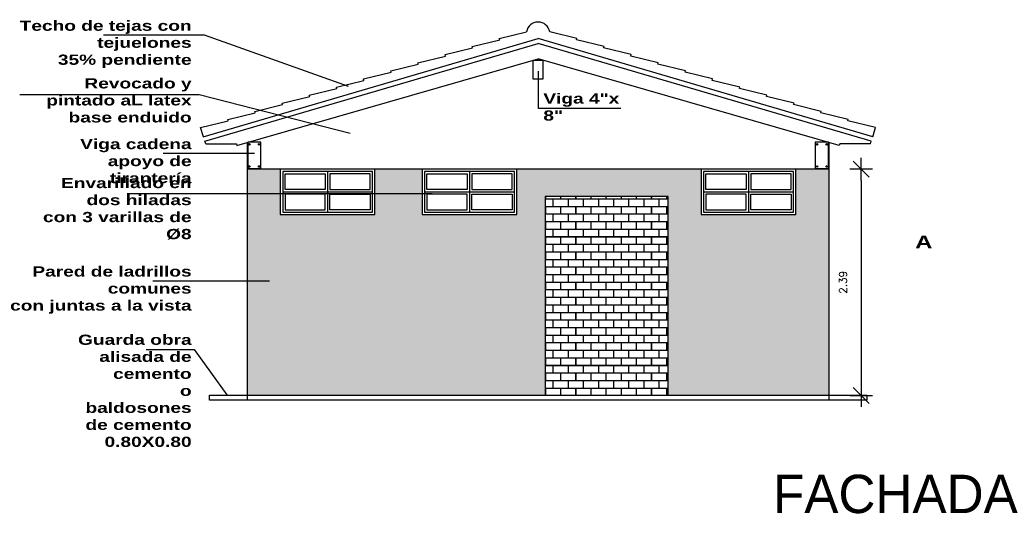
# Model space of a CAD drawing. Header units: millimetres. Extents: x 2197 to 2474, y 339 to 418.
# Tile 14 of 14: x 2463.65 to 2474.06, y 375.47 to 380.69. Entities that reach past the tile are written whole.
import ezdxf

# ---------------------------------------------------------------- set-up
doc = ezdxf.new("R2010")
doc.units = ezdxf.units.MM
for name, color, linetype in [('aberturas', 2, 'Continuous'), ('ESTRUCT', 113, 'Continuous'), ('FOLHA', 2, 'Continuous'), ('piso', 13, 'Continuous')]:
    doc.layers.add(name, color=color, linetype=linetype)
doc.layers.add('P1-HACHURA', color=1, linetype='Continuous', lineweight=5)
doc.styles.add('REGUA60', font='cityb___.ttf', dxfattribs={"width": 1.4})
doc.styles.add('SIMPLEX_8', font='simplex.shx')
doc.dimstyles.new('Copy of 08', dxfattribs={"dimtxt": 0.08, "dimasz": 0.12, "dimexe": 0, "dimexo": 0, "dimgap": 0.15, "dimtad": 1, "dimzin": 4, "dimdsep": 46, "dimtxsty": 'SIMPLEX_8', "dimblk1": 'D', "dimblk2": 'D', "dimsah": 1, "dimcen": 0.09, "dimse1": 1, "dimse2": 1, "dimclre": 256, "dimclrt": 2, "dimadec": 0, "dimazin": 0, "dimtfac": 1, "dimtmove": 2, "dimatfit": 3, "dimldrblk": 'D', "dimfxl": 1, "dimtolj": 1, "dimtzin": 0, "dimarcsym": 0})

# ---------------------------------------------------------------- blocks, each defined once
blk = doc.blocks.new('A$C15576121')
for p, q in [((3.158, 1.039), (3.445, 1.11)), ((3.978, 1.039), (3.691, 1.11)), ((2.584, 0.868), (2.875, 0.939)), ((2.871, 0.954), (3.162, 1.025)), ((2.875, 0.939), (2.871, 0.954)), ((3.162, 1.025), (3.158, 1.039)), ((3.973, 1.025), (3.978, 1.039)), ((4.265, 0.954), (3.973, 1.025)), ((4.26, 0.939), (4.265, 0.954)), ((4.552, 0.868), (4.26, 0.939)), ((2.297, 0.782), (2.588, 0.853)), ((2.588, 0.853), (2.584, 0.868)), ((4.547, 0.853), (4.552, 0.868)), ((4.839, 0.782), (4.547, 0.853)), ((2.01, 0.696), (2.301, 0.768)), ((2.301, 0.768), (2.297, 0.782)), ((4.835, 0.768), (4.839, 0.782)), ((5.126, 0.696), (4.835, 0.768)), ((1.722, 0.611), (2.014, 0.682)), ((2.014, 0.682), (2.01, 0.696)), ((5.122, 0.682), (5.126, 0.696)), ((5.413, 0.611), (5.122, 0.682)), ((1.435, 0.525), (1.727, 0.596)), ((1.44, 0.51), (1.435, 0.525)), ((1.727, 0.596), (1.722, 0.611)), ((5.409, 0.596), (5.413, 0.611)), ((5.7, 0.525), (5.409, 0.596)), ((5.696, 0.51), (5.7, 0.525)), ((0.861, 0.353), (1.153, 0.425)), ((1.148, 0.439), (1.44, 0.51)), ((1.153, 0.425), (1.148, 0.439)), ((5.987, 0.439), (5.696, 0.51)), ((5.983, 0.425), (5.987, 0.439)), ((6.274, 0.353), (5.983, 0.425)), ((0.574, 0.267), (0.866, 0.339)), ((0.866, 0.339), (0.861, 0.353)), ((6.27, 0.339), (6.274, 0.353)), ((6.561, 0.267), (6.27, 0.339)), ((0.287, 0.182), (0.578, 0.253)), ((0.578, 0.253), (0.574, 0.267)), ((6.557, 0.253), (6.561, 0.267)), ((6.848, 0.182), (6.557, 0.253)), ((0, 0.096), (0.291, 0.167)), ((0.291, 0.167), (0.287, 0.182)), ((6.844, 0.167), (6.848, 0.182)), ((7.135, 0.096), (6.844, 0.167)), ((0.029, 0), (0, 0.096)), ((7.107, 0), (7.135, 0.096))]:
    blk.add_line(p, q)
blk.add_arc((3.568, 1.087), 0.125, 10.3026, 169.6974)
blk = doc.blocks.new('D')
for p, q in [((0, -1), (0, 1)), ((-1, 0), (1, 0))]:
    blk.add_line(p, q)
at = {"color": 4}
blk.add_line((-0.707, -0.707), (0.707, 0.707), dxfattribs=at)
blk = doc.blocks.new('*D169')
at = {"layer": 'Defpoints', "color": 0, "transparency": 16777216}
for p in [(2472.204, 379.113), (2472.204, 376.723), (2472.544, 376.723)]:
    blk.add_point(p, dxfattribs=at)
at = {"layer": 'FOLHA', "color": 0, "lineweight": -2, "transparency": 16777216}
blk.add_line((2472.544, 378.993), (2472.544, 376.843), dxfattribs=at)
at = {"layer": 'FOLHA', "color": 0, "lineweight": -2, "transparency": 16777216, "xscale": 0.12, "yscale": 0.12, "zscale": 0.12}
for p, rotation in [((2472.544, 379.113), 90), ((2472.544, 376.723), 270)]:
    blk.add_blockref('D', p, dxfattribs=dict(at, rotation=rotation))
at = {"layer": 'FOLHA', "color": 2, "transparency": 16777216, "insert": (2472.354, 377.918), "char_height": 0.08, "attachment_point": 5, "rotation": 90, "style": 'SIMPLEX_8'}
blk.add_mtext('\\A1;2.39', dxfattribs=at)

msp = doc.modelspace()

# ---------------------------------------------------------------- hatches: boundary and pattern name
at = {"layer": 'P1-HACHURA', "lineweight": 20}
h = msp.add_hatch(dxfattribs=at)
h.set_pattern_fill('AR-B816C', color=1, scale=0.01, style=0)
h.set_pattern_definition([(0, (2461.90593, 372.2603), (0.08, 0.08), [0.15625, -0.00375]), (0, (2461.82593, 372.26405), (0.08, 0.08), [0.15625, -0.00375]), (90, (2461.90593, 372.2603), (-0.08, 0.08), [-0.08375, 0.07625]), (90, (2461.90218, 372.2603), (-0.08, 0.08), [-0.08375, 0.07625])])
h.paths.add_polyline_path([(2467.90416, 378.63341), (2467.90416, 379.11341), (2467.40416, 379.11341), (2467.40416, 378.63341), (2466.40416, 378.63341), (2466.40416, 379.11341), (2466.05416, 379.11341), (2466.05416, 376.72341), (2469.20416, 376.72341), (2469.20416, 378.82341), (2470.50416, 378.82341), (2470.50416, 376.72341), (2472.20416, 376.72341), (2472.20416, 378.85747), (2471.85416, 378.85747), (2471.85416, 378.63341), (2470.85416, 378.63341), (2470.85416, 379.11341), (2468.90416, 379.11341), (2468.90416, 378.63341)])
h.paths.add_polyline_path([(2471.85416, 378.85747), (2472.20416, 378.85747), (2472.20416, 379.11341), (2471.85416, 379.11341)], flags=17)
h = msp.add_hatch(dxfattribs=at)
h.set_pattern_fill('AR-B816C', color=1, scale=0.01, style=0)
h.set_pattern_definition([(0, (2470.25038, 353.83676), (0.08, 0.08), [0.15625, -0.00375]), (0, (2470.17038, 353.84051), (0.08, 0.08), [0.15625, -0.00375]), (90, (2470.25038, 353.83676), (-0.08, 0.08), [-0.08375, 0.07625]), (90, (2470.24663, 353.83676), (-0.08, 0.08), [-0.08375, 0.07625])])
h.paths.add_polyline_path([(2469.20416, 378.82341), (2469.20416, 376.72341), (2470.50416, 376.72341), (2470.50416, 378.82341)])

# ---------------------------------------------------------------- linework, layer by layer
at = {"color": 2}
for p, q in [((2464.53486, 380.53326), (2465.59855, 380.53326)), ((2463.64846, 379.90373), (2465.54536, 379.90373)), ((2464.78305, 378.85747), (2468.00956, 378.85747)), ((2464.98693, 377.20828), (2465.49218, 377.20828))]:
    msp.add_line(p, q, dxfattribs=at)
at = {"color": 252}
for p, q in [((2465.59855, 380.53326), (2467.12316, 379.9924)), ((2465.59004, 379.4567), (2469.12916, 380.49456)), ((2465.60607, 379.40934), (2469.12916, 380.44177)), ((2472.66828, 379.4567), (2469.12916, 380.49456)), ((2472.65225, 379.40934), (2469.12916, 380.44177)), ((2465.94513, 379.36574), (2469.12916, 380.27955)), ((2472.31319, 379.36574), (2469.12916, 380.27955)), ((2469.13241, 379.75619), (2469.13241, 380.14869)), ((2465.54536, 379.90373), (2467.14089, 379.49587)), ((2470.00334, 379.75619), (2469.13241, 379.75619)), ((2465.61569, 379.38092), (2465.60607, 379.40934)), ((2465.61569, 379.38092), (2465.93999, 379.38092)), ((2465.93999, 379.38092), (2465.94513, 379.36574)), ((2466.05416, 379.39703), (2466.05416, 376.67341)), ((2472.20416, 379.39703), (2472.20416, 376.67341)), ((2472.31833, 379.38092), (2472.31319, 379.36574)), ((2472.64263, 379.38092), (2472.31833, 379.38092)), ((2472.64263, 379.38092), (2472.65225, 379.40934)), ((2465.16421, 379.28307), (2466.13039, 379.28307)), ((2472.20416, 379.11341), (2466.05416, 379.11341)), ((2465.05784, 377.93534), (2466.28994, 377.93534)), ((2465.49218, 377.20828), (2465.83787, 376.72948))]:
    msp.add_line(p, q, dxfattribs=at)
msp.add_lwpolyline([(2469.07916, 380.2652), (2469.17916, 380.2652), (2469.17916, 380.0652), (2469.07916, 380.0652)], close=True, dxfattribs=at)
at = {"layer": 'aberturas', "color": 252}
for p, q in [((2466.90416, 379.08841), (2466.90416, 378.65841)), ((2468.40416, 379.08841), (2468.40416, 378.65841)), ((2471.35416, 379.08841), (2471.35416, 378.65841)), ((2466.42916, 378.87341), (2467.37916, 378.87341)), ((2467.92916, 378.87341), (2468.87916, 378.87341)), ((2470.87916, 378.87341), (2471.82916, 378.87341))]:
    msp.add_line(p, q, dxfattribs=at)
for points in [[(2466.40416, 378.63341), (2467.40416, 378.63341), (2467.40416, 379.11341), (2466.40416, 379.11341)], [(2466.42916, 378.65841), (2467.37916, 378.65841), (2467.37916, 379.08841), (2466.42916, 379.08841)], [(2466.87916, 378.89841), (2466.45416, 378.89841), (2466.45416, 379.06341), (2466.87916, 379.06341)], [(2466.92916, 378.89841), (2467.35416, 378.89841), (2467.35416, 379.06341), (2466.92916, 379.06341)], [(2467.90416, 378.63341), (2468.90416, 378.63341), (2468.90416, 379.11341), (2467.90416, 379.11341)], [(2467.92916, 378.65841), (2468.87916, 378.65841), (2468.87916, 379.08841), (2467.92916, 379.08841)], [(2468.37916, 378.89841), (2467.95416, 378.89841), (2467.95416, 379.06341), (2468.37916, 379.06341)], [(2468.42916, 378.89841), (2468.85416, 378.89841), (2468.85416, 379.06341), (2468.42916, 379.06341)], [(2470.85416, 378.63341), (2471.85416, 378.63341), (2471.85416, 379.11341), (2470.85416, 379.11341)], [(2470.87916, 378.65841), (2471.82916, 378.65841), (2471.82916, 379.08841), (2470.87916, 379.08841)], [(2471.32916, 378.89841), (2470.90416, 378.89841), (2470.90416, 379.06341), (2471.32916, 379.06341)], [(2471.37916, 378.89841), (2471.80416, 378.89841), (2471.80416, 379.06341), (2471.37916, 379.06341)], [(2466.87916, 378.84841), (2466.45416, 378.84841), (2466.45416, 378.68341), (2466.87916, 378.68341)], [(2466.92916, 378.84841), (2467.35416, 378.84841), (2467.35416, 378.68341), (2466.92916, 378.68341)], [(2468.37916, 378.84841), (2467.95416, 378.84841), (2467.95416, 378.68341), (2468.37916, 378.68341)], [(2468.42916, 378.84841), (2468.85416, 378.84841), (2468.85416, 378.68341), (2468.42916, 378.68341)], [(2471.32916, 378.84841), (2470.90416, 378.84841), (2470.90416, 378.68341), (2471.32916, 378.68341)], [(2471.37916, 378.84841), (2471.80416, 378.84841), (2471.80416, 378.68341), (2471.37916, 378.68341)]]:
    msp.add_lwpolyline(points, close=True, dxfattribs=at)
msp.add_lwpolyline([(2470.50416, 376.72341), (2470.50416, 378.82341), (2469.20416, 378.82341), (2469.20416, 376.72341)], dxfattribs=at)
at = {"layer": 'ESTRUCT', "color": 252}
for points in [[(2466.19891, 379.39854), (2466.05941, 379.39854), (2466.05941, 379.11954), (2466.19891, 379.11954), (2466.19891, 379.39854)], [(2472.19891, 379.39854), (2472.05941, 379.39854), (2472.05941, 379.11954), (2472.19891, 379.11954), (2472.19891, 379.39854)]]:
    msp.add_lwpolyline(points, dxfattribs=at)
for centre in [(2466.07763, 379.37621), (2466.18069, 379.37621), (2472.07763, 379.37621), (2472.18069, 379.37621), (2466.07763, 379.14186), (2466.18069, 379.14186), (2472.07763, 379.14186), (2472.18069, 379.14186)]:
    msp.add_circle(centre, 0.008, dxfattribs=at)
at = {"layer": 'piso', "color": 252}
msp.add_lwpolyline([(2465.65416, 376.72341), (2472.60416, 376.72341), (2472.60416, 376.67341), (2465.65416, 376.67341)], close=True, dxfattribs=at)

# ---------------------------------------------------------------- block references
at = {"color": 252}
msp.add_blockref('A$C15576121', (2465.56141, 379.4567), dxfattribs=at)

# ---------------------------------------------------------------- texts
at = {"insert": (2471.61312, 375.47314), "char_height": 0.4050353, "attachment_point": 7}
msp.add_mtext_dynamic_manual_height_columns('\\A1;{\\fZurich Cn BT|b0|i0|c0|p34;\\C2;FACHADA}', width=12.8012145, gutter_width=1, heights=[0], dxfattribs=at)
at = {"layer": 'FOLHA', "color": 252, "style": 'REGUA60', "width": 1.4}
msp.add_text('A', height=0.13477, dxfattribs=at).set_placement((2473.11646, 378.27701))
at = {"layer": 'FOLHA', "color": 2, "char_height": 0.1078537, "attachment_point": 3, "style": 'REGUA60'}
for s, insert, width in [('Techo de tejas con tejuelones\\P35% pendiente', (2465.46625, 380.68439), 1.9576766), ('Revocado y pintado aL latex base enduido', (2465.46625, 380.07504), 1.842444), ('Viga cadena \\Papoyo de tirantería', (2465.46625, 379.43362), 1.2840098), ('Envarillado en dos hiladas\\Pcon 3 varillas de Ø8 ', (2465.46625, 379.02141), 1.7272116), ('Pared de ladrillos comunes\\Pcon juntas a la vista', (2465.46625, 378.08663), 1.842444), ('Guarda obra\\Palisada de cemento\\Po baldosones de cemento 0.80X0.80', (2465.46625, 377.36503), 1.2840098)]:
    msp.add_mtext(s, dxfattribs=dict(at, insert=insert, width=width))
at = {"layer": 'FOLHA', "color": 252, "insert": (2469.18513, 379.91468), "char_height": 0.1078537, "width": 0.9127381, "attachment_point": 1, "style": 'REGUA60'}
msp.add_mtext('Viga 4"x 8"', dxfattribs=at)

# ---------------------------------------------------------------- dimensions: what is measured, and where the dimension line sits
at = {"layer": 'FOLHA'}
dim = msp.add_linear_dim(base=(2472.54352, 376.72341), p1=(2472.20416, 379.11341), p2=(2472.20416, 376.72341), angle=90, dimstyle='Copy of 08', dxfattribs=at)
dim.commit()
dim.dimension.update_dxf_attribs({"geometry": '*D169', "text_midpoint": (2472.35352, 377.91841)})

doc.saveas('drawing.dxf')
